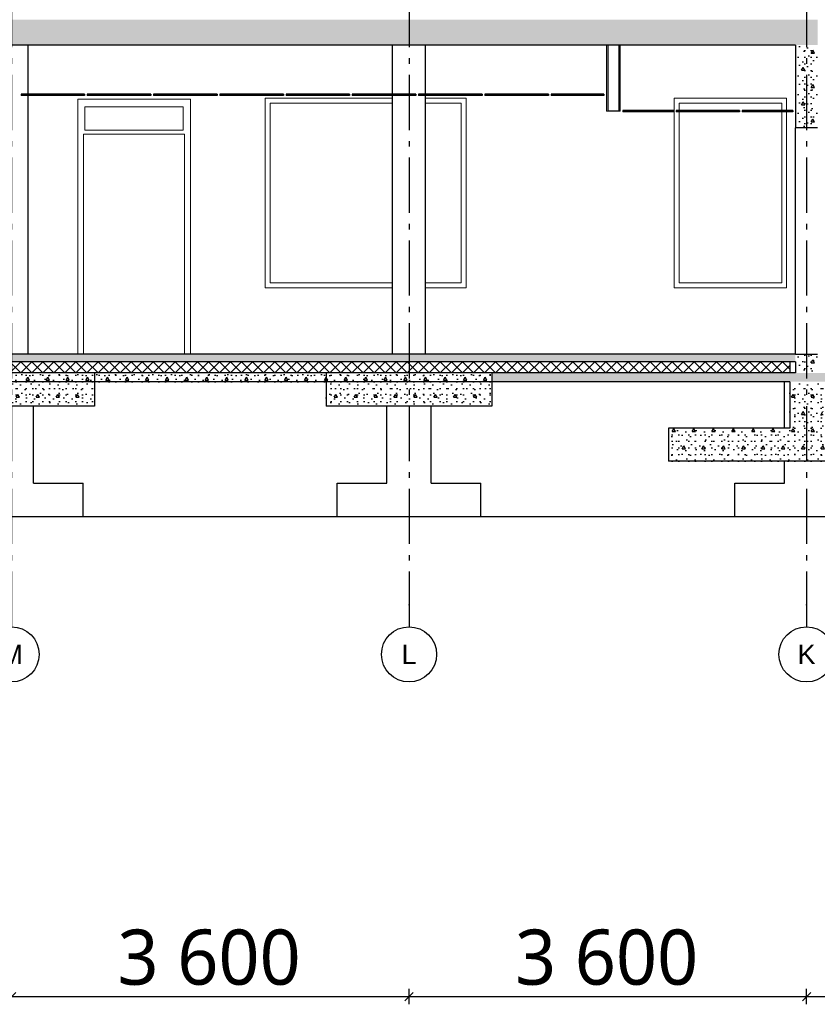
# Model space of a CAD drawing. Header units: millimetres. Extents: x -8544 to 51179, y -2070 to 39312.
# Tile 50 of 165: x 4891 to 12114, y -2070 to 6850. Entities that reach past the tile are written whole.
import ezdxf
from ezdxf.enums import TextEntityAlignment as Align

# ---------------------------------------------------------------- set-up
doc = ezdxf.new("R2010")
doc.units = ezdxf.units.MM
doc.header["$LTSCALE"] = 0.5
doc.header["$MEASUREMENT"] = 0
doc.linetypes.add('Akselinje', pattern=[1500, 1000, -200, 100, -200])
doc.linetypes.add('PLINE', pattern=[0])
for name, color, linetype in [('0(Nye konstruksjoner)', 7, 'Continuous'), ('216- Direkte fundamentering', 7, 'Continuous'), ('216- Direkte fundamentering (Skravur)', 7, 'Continuous'), ('222- Søyler', 7, 'Continuous'), ('2411 Bærende innervegger betong', 7, 'Continuous'), ('2411 Bærende innervegger betong (Skravur)', 7, 'Continuous'), ('245- Skjørt (Skravur)(Nye konstruksjoner)', 7, 'Continuous'), ('245- Skjørt(Nye konstruksjoner)', 7, 'Continuous'), ('251- Frittbærende dekker', 7, 'Continuous'), ('251- Frittbærende dekker (Skravur)', 7, 'Continuous'), ('252- Gulv på grunn_ bunnplate', 7, 'Continuous'), ('252- Gulv på grunn_ bunnplate (Skravur)', 7, 'Continuous'), ('257- Systemhimlinger (Skravur)(Nye konstruksjoner)', 7, 'Continuous'), ('257- Systemhimlinger(Nye konstruksjoner)', 7, 'Continuous'), ('82-- Modullinjer', 7, 'Continuous'), ('842-M___1_50 Målsetting bygning', 7, 'Continuous')]:
    doc.layers.add(name, color=color, linetype=linetype)
doc.layers.add('236- Innvendig kledning og overflate(Nye konstruksjoner)', color=7, linetype='Continuous', lineweight=0)
doc.layers.add('244- Vinduer_ dører_ foldevegger(Nye konstruksjoner)', color=7, linetype='Continuous', lineweight=0)
doc.styles.add('GENERATED_STYLE_1', font='arial.ttf')
doc.styles.add('GENERATED_STYLE_2', font='YuGothR.ttc')
doc.dimstyles.new('GENERATED_STYLE__1', dxfattribs={"dimtxt": 500, "dimasz": 71.25, "dimexe": 0.18, "dimexo": 0.0625, "dimgap": 0, "dimtad": 1, "dimtih": 1, "dimtoh": 1, "dimdec": 0, "dimzin": 0, "dimdsep": 46, "dimtxsty": 'GENERATED_STYLE_2', "dimblk": 'ARROWHEAD_6', "dimblk1": 'ARROWHEAD_6', "dimblk2": 'ARROWHEAD_6', "dimcen": 0.09, "dimclrd": 256, "dimclre": 256, "dimclrt": 256, "dimadec": 1, "dimazin": 0, "dimtfac": 1, "dimtdec": 4, "dimtmove": 0, "dimatfit": 3, "dimfxl": 1, "dimtolj": 1, "dimtzin": 0, "dimarcsym": 0})
pattern_1 = [(0, (0, 0), (0, 311.769), [30, -150]), (0, (90, 155.9), (0, 311.769), [30, -150]), (60, (0, 0), (-270, 155.8846), [30, -150]), (60, (180, 0), (-270, 155.8846), [30, -150]), (120, (30, 0), (270, 155.8846), [30, -150]), (120, (210, 0), (270, 155.8846), [30, -150]), (0, (0, 30), (0, 60), [0, -60, 0, -90]), (45, (30, 30), (-42.42641, 42.42641), [0, -45, 0, -75])]
pattern_2 = [(0, (0, 0), (0, 43.30127), [0, -25]), (0, (12.5, 21.65), (0, 43.30127), [0, -25])]
pattern_3 = [(270, (0, 0), (86.60254, 0), [0, -50]), (270, (43.3, -25), (86.60254, 0), [0, -50])]

# ---------------------------------------------------------------- blocks, each defined once
blk = doc.blocks.new('*X76')
at = {"layer": '252- Gulv på grunn_ bunnplate (Skravur)', "linetype": 'PLINE'}
for p, q in [((4800, 3650), (4900, 3750)), ((4900, 3650), (4800, 3750)), ((4900, 3650), (5000, 3750)), ((5000, 3650), (4900, 3750)), ((5000, 3650), (5100, 3750)), ((5100, 3650), (5000, 3750)), ((5100, 3650), (5200, 3750)), ((5200, 3650), (5100, 3750)), ((5200, 3650), (5300, 3750)), ((5300, 3650), (5200, 3750)), ((5300, 3650), (5400, 3750)), ((5400, 3650), (5300, 3750)), ((5400, 3650), (5500, 3750)), ((5500, 3650), (5400, 3750)), ((5500, 3650), (5600, 3750)), ((5600, 3650), (5500, 3750)), ((5600, 3650), (5700, 3750)), ((5700, 3650), (5600, 3750)), ((5700, 3650), (5800, 3750)), ((5800, 3650), (5700, 3750)), ((5800, 3650), (5900, 3750)), ((5900, 3650), (5800, 3750)), ((5900, 3650), (6000, 3750)), ((6000, 3650), (5900, 3750)), ((6000, 3650), (6100, 3750)), ((6100, 3650), (6000, 3750)), ((6100, 3650), (6200, 3750)), ((6200, 3650), (6100, 3750)), ((6200, 3650), (6300, 3750)), ((6300, 3650), (6200, 3750)), ((6300, 3650), (6400, 3750)), ((6400, 3650), (6300, 3750)), ((6400, 3650), (6500, 3750)), ((6500, 3650), (6400, 3750)), ((6500, 3650), (6600, 3750)), ((6600, 3650), (6500, 3750)), ((6600, 3650), (6700, 3750)), ((6700, 3650), (6600, 3750)), ((6700, 3650), (6800, 3750)), ((6800, 3650), (6700, 3750)), ((6800, 3650), (6900, 3750)), ((6900, 3650), (6800, 3750)), ((6900, 3650), (7000, 3750)), ((7000, 3650), (6900, 3750)), ((7000, 3650), (7100, 3750)), ((7100, 3650), (7000, 3750)), ((7100, 3650), (7200, 3750)), ((7200, 3650), (7100, 3750)), ((7200, 3650), (7300, 3750)), ((7300, 3650), (7200, 3750)), ((7300, 3650), (7400, 3750)), ((7400, 3650), (7300, 3750)), ((7400, 3650), (7500, 3750)), ((7500, 3650), (7400, 3750)), ((7500, 3650), (7600, 3750)), ((7600, 3650), (7500, 3750)), ((7600, 3650), (7700, 3750)), ((7700, 3650), (7600, 3750)), ((7700, 3650), (7800, 3750)), ((7800, 3650), (7700, 3750)), ((7800, 3650), (7900, 3750)), ((7900, 3650), (7800, 3750)), ((7900, 3650), (8000, 3750)), ((8000, 3650), (7900, 3750)), ((8000, 3650), (8100, 3750)), ((8100, 3650), (8000, 3750)), ((8100, 3650), (8200, 3750)), ((8200, 3650), (8100, 3750)), ((8200, 3650), (8300, 3750)), ((8300, 3650), (8200, 3750)), ((8300, 3650), (8400, 3750)), ((8400, 3650), (8300, 3750)), ((8400, 3650), (8500, 3750)), ((8500, 3650), (8400, 3750)), ((8500, 3650), (8600, 3750)), ((8600, 3650), (8500, 3750)), ((8600, 3650), (8700, 3750)), ((8700, 3650), (8600, 3750)), ((8700, 3650), (8800, 3750)), ((8800, 3650), (8700, 3750)), ((8800, 3650), (8900, 3750)), ((8900, 3650), (8800, 3750)), ((8900, 3650), (9000, 3750)), ((9000, 3650), (8900, 3750)), ((9000, 3650), (9100, 3750)), ((9100, 3650), (9000, 3750)), ((9100, 3650), (9200, 3750)), ((9200, 3650), (9100, 3750)), ((9200, 3650), (9300, 3750)), ((9300, 3650), (9200, 3750)), ((9300, 3650), (9400, 3750)), ((9400, 3650), (9300, 3750)), ((9400, 3650), (9500, 3750)), ((9500, 3650), (9400, 3750)), ((9500, 3650), (9600, 3750)), ((9600, 3650), (9500, 3750)), ((9600, 3650), (9700, 3750)), ((9700, 3650), (9600, 3750)), ((9700, 3650), (9800, 3750)), ((9800, 3650), (9700, 3750)), ((9800, 3650), (9900, 3750)), ((9900, 3650), (9800, 3750)), ((9900, 3650), (10000, 3750)), ((10000, 3650), (9900, 3750)), ((10000, 3650), (10100, 3750)), ((10100, 3650), (10000, 3750)), ((10100, 3650), (10200, 3750)), ((10200, 3650), (10100, 3750)), ((10200, 3650), (10300, 3750)), ((10300, 3650), (10200, 3750)), ((10300, 3650), (10400, 3750)), ((10400, 3650), (10300, 3750)), ((10400, 3650), (10500, 3750)), ((10500, 3650), (10400, 3750)), ((10500, 3650), (10600, 3750)), ((10600, 3650), (10500, 3750)), ((10600, 3650), (10700, 3750)), ((10700, 3650), (10600, 3750)), ((10700, 3650), (10800, 3750)), ((10800, 3650), (10700, 3750)), ((10800, 3650), (10900, 3750)), ((10900, 3650), (10800, 3750)), ((10900, 3650), (11000, 3750)), ((11000, 3650), (10900, 3750)), ((11000, 3650), (11100, 3750)), ((11100, 3650), (11000, 3750)), ((11100, 3650), (11200, 3750)), ((11200, 3650), (11100, 3750)), ((11200, 3650), (11300, 3750)), ((11300, 3650), (11200, 3750)), ((11300, 3650), (11400, 3750)), ((11400, 3650), (11300, 3750)), ((11400, 3650), (11500, 3750)), ((11500, 3650), (11400, 3750)), ((11500, 3650), (11600, 3750)), ((11600, 3650), (11500, 3750)), ((11600, 3650), (11700, 3750)), ((11700, 3650), (11600, 3750)), ((11700, 3650), (11800, 3750)), ((11800, 3650), (11700, 3750)), ((11866.9, 3683.1), (11800, 3750)), ((11800, 3650), (11866.9, 3716.9))]:
    blk.add_line(p, q, dxfattribs=at)
blk = doc.blocks.new('Standard grid marker[3]', base_point=(12016.9, 12550))
at = {"layer": '82-- Modullinjer', "linetype": 'Akselinje'}
for p, q in [((12016.9, 12350), (12016.9, 12550)), ((12016.9, 12350), (12016.9, 1550)), ((12016.9, 1550), (12016.9, 1350))]:
    blk.add_line(p, q, dxfattribs=at)
at = {"layer": '82-- Modullinjer', "linetype": 'PLINE'}
for centre in [(12016.9, 12800), (12016.9, 1100)]:
    blk.add_circle(centre, 250, dxfattribs=at)
at = {"layer": '82-- Modullinjer', "linetype": 'Akselinje'}
for p in [(12016.9, 12350), (12016.9, 12350), (12016.9, 1550), (12016.9, 1550)]:
    blk.add_point(p, dxfattribs=at)
at = {"layer": '82-- Modullinjer', "style": 'GENERATED_STYLE_1'}
for tag, p in [('AC_MarkerText_1_0', (12016.9, 12887.5)), ('AC_MarkerText_1_1', (12016.9, 1187.5))]:
    blk.add_attdef(tag, text='', height=175, rotation=360, dxfattribs=at).set_placement(p, align=Align.TOP_CENTER)
blk = doc.blocks.new('Standard grid marker[8]', base_point=(4816.9, 12550))
at = {"layer": '82-- Modullinjer', "linetype": 'Akselinje'}
for p, q in [((4816.9, 12350), (4816.9, 12550)), ((4816.9, 12350), (4816.9, 1550)), ((4816.9, 1550), (4816.9, 1350))]:
    blk.add_line(p, q, dxfattribs=at)
at = {"layer": '82-- Modullinjer', "linetype": 'PLINE'}
for centre in [(4816.9, 12800), (4816.9, 1100)]:
    blk.add_circle(centre, 250, dxfattribs=at)
at = {"layer": '82-- Modullinjer', "linetype": 'Akselinje'}
for p in [(4816.9, 12350), (4816.9, 12350), (4816.9, 1550), (4816.9, 1550)]:
    blk.add_point(p, dxfattribs=at)
at = {"layer": '82-- Modullinjer', "style": 'GENERATED_STYLE_1'}
for tag, p in [('AC_MarkerText_1_0', (4816.9, 12887.5)), ('AC_MarkerText_1_1', (4816.9, 1187.5))]:
    blk.add_attdef(tag, text='', height=175, rotation=360, dxfattribs=at).set_placement(p, align=Align.TOP_CENTER)
blk = doc.blocks.new('Standard grid marker[9]', base_point=(8416.9, 12550))
at = {"layer": '82-- Modullinjer', "linetype": 'Akselinje'}
for p, q in [((8416.9, 12350), (8416.9, 12550)), ((8416.9, 12350), (8416.9, 1550)), ((8416.9, 1550), (8416.9, 1350))]:
    blk.add_line(p, q, dxfattribs=at)
at = {"layer": '82-- Modullinjer', "linetype": 'PLINE'}
for centre in [(8416.9, 12800), (8416.9, 1100)]:
    blk.add_circle(centre, 250, dxfattribs=at)
at = {"layer": '82-- Modullinjer', "linetype": 'Akselinje'}
for p in [(8416.9, 12350), (8416.9, 12350), (8416.9, 1550), (8416.9, 1550)]:
    blk.add_point(p, dxfattribs=at)
at = {"layer": '82-- Modullinjer', "style": 'GENERATED_STYLE_1'}
for tag, p in [('AC_MarkerText_1_0', (8416.9, 12887.5)), ('AC_MarkerText_1_1', (8416.9, 1187.5))]:
    blk.add_attdef(tag, text='', height=175, rotation=360, dxfattribs=at).set_placement(p, align=Align.TOP_CENTER)
blk = doc.blocks.new('*D119')
at = {"layer": '842-M___1_50 Målsetting bygning', "linetype": 'PLINE'}
for p, q in [((4816.9, -2070.3), (4816.9, -1929.7)), ((8416.9, -2070.3), (8416.9, -1929.7)), ((4854.4, -1962.5), (4779.4, -2037.5)), ((4816.9, -2000), (8416.9, -2000)), ((8454.4, -1962.5), (8379.4, -2037.5))]:
    blk.add_line(p, q, dxfattribs=at)
at = {"layer": '842-M___1_50 Målsetting bygning', "insert": (5776.5, -1900), "char_height": 500, "attachment_point": 7, "style": 'GENERATED_STYLE_2'}
blk.add_mtext('\\A1;{\\pql;\\fYu Gothic UI Semilight|b0|i0|c0|p0;\\W1.000000;3\xa0600}', dxfattribs=at)
blk = doc.blocks.new('ARROWHEAD_6')
at = {"linetype": 'Continuous'}
for p, q in [((0, 0), (-1, 0)), ((-0.5, -0.5), (0.5, 0.5))]:
    blk.add_line(p, q, dxfattribs=at)
blk = doc.blocks.new('*D120')
at = {"layer": '842-M___1_50 Målsetting bygning', "linetype": 'PLINE'}
for p, q in [((8416.9, -2070.3), (8416.9, -1929.7)), ((12016.9, -2070.3), (12016.9, -1929.7)), ((8454.4, -1962.5), (8379.4, -2037.5)), ((8416.9, -2000), (12016.9, -2000)), ((12054.4, -1962.5), (11979.4, -2037.5))]:
    blk.add_line(p, q, dxfattribs=at)
at = {"layer": '842-M___1_50 Målsetting bygning', "insert": (9376.5, -1900), "char_height": 500, "attachment_point": 7, "style": 'GENERATED_STYLE_2'}
blk.add_mtext('\\A1;{\\pql;\\fYu Gothic UI Semilight|b0|i0|c0|p0;\\W1.000000;3\xa0600}', dxfattribs=at)
blk = doc.blocks.new('*D121')
at = {"layer": '842-M___1_50 Målsetting bygning', "linetype": 'PLINE'}
for p, q in [((12016.9, -2070.3), (12016.9, -1929.7)), ((15016.9, -2070.3), (15016.9, -1929.7)), ((12054.4, -1962.5), (11979.4, -2037.5)), ((12016.9, -2000), (15016.9, -2000)), ((15054.4, -1962.5), (14979.4, -2037.5))]:
    blk.add_line(p, q, dxfattribs=at)
at = {"layer": '842-M___1_50 Målsetting bygning', "insert": (12676.5, -1900), "char_height": 500, "attachment_point": 7, "style": 'GENERATED_STYLE_2'}
blk.add_mtext('\\A1;{\\pql;\\fYu Gothic UI Semilight|b0|i0|c0|p0;\\W1.000000;3\xa0000}', dxfattribs=at)

msp = doc.modelspace()

# ---------------------------------------------------------------- hatches: boundary and pattern name
at = {"layer": '216- Direkte fundamentering (Skravur)', "linetype": 'Continuous'}
h = msp.add_hatch(dxfattribs=at)
h.set_pattern_fill('Betong_strukturell', color=256, style=0, pattern_type=2)
h.set_pattern_definition(pattern_1)
h.paths.add_polyline_path([(5566.9, 3650), (4066.9, 3650), (4066.9, 3350), (5566.9, 3350)])
h = msp.add_hatch(dxfattribs=at)
h.set_pattern_fill('Betong_strukturell', color=256, style=0, pattern_type=2)
h.set_pattern_definition(pattern_1)
h.paths.add_polyline_path([(7666.9, 3650), (7666.9, 3350), (9166.9, 3350), (9166.9, 3650)])
h = msp.add_hatch(dxfattribs=at)
h.set_pattern_fill('Betong_strukturell', color=256, style=0, pattern_type=2)
h.set_pattern_definition(pattern_1)
h.paths.add_polyline_path([(11866.9, 3570), (11866.9, 3150), (12166.9, 3150), (12166.9, 3570)])
h = msp.add_hatch(dxfattribs=at)
h.set_pattern_fill('Betong_strukturell', color=256, style=0, pattern_type=2)
h.set_pattern_definition(pattern_1)
h.paths.add_polyline_path([(10766.9, 3150), (10766.9, 2850), (14616.9, 2850), (14616.9, 3150)])
at = {"layer": '2411 Bærende innervegger betong (Skravur)', "linetype": 'Continuous'}
h = msp.add_hatch(dxfattribs=at)
h.set_pattern_fill('Betong_strukturell', color=256, style=0, pattern_type=2)
h.set_pattern_definition(pattern_1)
h.paths.add_polyline_path([(12116.9, 6620), (11916.9, 6620), (11916.9, 5870), (12116.9, 5870)])
h = msp.add_hatch(dxfattribs=at)
h.set_pattern_fill('Betong_strukturell', color=256, style=0, pattern_type=2)
h.set_pattern_definition(pattern_1)
h.paths.add_polyline_path([(12116.9, 3650), (12116.9, 3820), (11916.9, 3820), (11916.9, 3650)])
at = {"layer": '245- Skjørt (Skravur)(Nye konstruksjoner)', "linetype": 'Continuous'}
h = msp.add_hatch(dxfattribs=at)
h.set_pattern_fill('Gips', color=256, style=0, pattern_type=2)
h.set_pattern_definition(pattern_3)
h.paths.add_polyline_path([(10216.9, 6620), (10204.4, 6620), (10204.4, 6020), (10216.9, 6020)])
h = msp.add_hatch(dxfattribs=at)
h.set_pattern_fill('Gips', color=256, style=0, pattern_type=2)
h.set_pattern_definition(pattern_3)
h.paths.add_polyline_path([(10329.4, 6620), (10316.9, 6620), (10316.9, 6020), (10329.4, 6020)])
at = {"layer": '251- Frittbærende dekker (Skravur)', "linetype": 'Continuous'}
h = msp.add_hatch(dxfattribs=at)
h.set_pattern_fill('Betong_strukturell', color=256, style=0, pattern_type=2)
h.set_pattern_definition(pattern_1)
h.paths.add_polyline_path([(-4683.1, 6620), (12116.9, 6620), (12116.9, 6850), (-4683.1, 6850)])
at = {"layer": '252- Gulv på grunn_ bunnplate (Skravur)', "linetype": 'Continuous'}
h = msp.add_hatch(dxfattribs=at)
h.set_pattern_fill('Betong_strukturell', color=256, style=0, pattern_type=2)
h.set_pattern_definition(pattern_1)
h.paths.add_polyline_path([(-4673.1, 3750), (11916.9, 3750), (11916.9, 3820), (-4673.1, 3820)])
h = msp.add_hatch(dxfattribs=at)
h.set_pattern_fill('Betong_strukturell', color=256, style=0, pattern_type=2)
h.set_pattern_definition(pattern_1)
h.paths.add_polyline_path([(5566.9, 3650), (5566.9, 3570), (7666.9, 3570), (7666.9, 3650)])
h = msp.add_hatch(dxfattribs=at)
h.set_pattern_fill('Betong_strukturell', color=256, style=0, pattern_type=2)
h.set_pattern_definition(pattern_1)
h.paths.add_polyline_path([(9166.9, 3650), (9166.9, 3570), (25666.9, 3570), (25666.9, 3650)])
at = {"layer": '257- Systemhimlinger (Skravur)(Nye konstruksjoner)', "linetype": 'Continuous'}
h = msp.add_hatch(dxfattribs=at)
h.set_pattern_fill('Prikker_tett', color=256, style=0, pattern_type=2)
h.set_pattern_definition(pattern_2)
h.paths.add_polyline_path([(4902.7, 6164), (5478.7, 6164), (5478.7, 6176), (4902.7, 6176)])
h = msp.add_hatch(dxfattribs=at)
h.set_pattern_fill('Prikker_tett', color=256, style=0, pattern_type=2)
h.set_pattern_definition(pattern_2)
h.paths.add_polyline_path([(5502.7, 6164), (6078.7, 6164), (6078.7, 6176), (5502.7, 6176)])
h = msp.add_hatch(dxfattribs=at)
h.set_pattern_fill('Prikker_tett', color=256, style=0, pattern_type=2)
h.set_pattern_definition(pattern_2)
h.paths.add_polyline_path([(6102.7, 6164), (6678.7, 6164), (6678.7, 6176), (6102.7, 6176)])
h = msp.add_hatch(dxfattribs=at)
h.set_pattern_fill('Prikker_tett', color=256, style=0, pattern_type=2)
h.set_pattern_definition(pattern_2)
h.paths.add_polyline_path([(6702.7, 6164), (7278.7, 6164), (7278.7, 6176), (6702.7, 6176)])
h = msp.add_hatch(dxfattribs=at)
h.set_pattern_fill('Prikker_tett', color=256, style=0, pattern_type=2)
h.set_pattern_definition(pattern_2)
h.paths.add_polyline_path([(7302.7, 6164), (7878.7, 6164), (7878.7, 6176), (7302.7, 6176)])
h = msp.add_hatch(dxfattribs=at)
h.set_pattern_fill('Prikker_tett', color=256, style=0, pattern_type=2)
h.set_pattern_definition(pattern_2)
h.paths.add_polyline_path([(7902.7, 6164), (8478.7, 6164), (8478.7, 6176), (7902.7, 6176)])
h = msp.add_hatch(dxfattribs=at)
h.set_pattern_fill('Prikker_tett', color=256, style=0, pattern_type=2)
h.set_pattern_definition(pattern_2)
h.paths.add_polyline_path([(8502.7, 6164), (9078.7, 6164), (9078.7, 6176), (8502.7, 6176)])
h = msp.add_hatch(dxfattribs=at)
h.set_pattern_fill('Prikker_tett', color=256, style=0, pattern_type=2)
h.set_pattern_definition(pattern_2)
h.paths.add_polyline_path([(9102.7, 6164), (9678.7, 6164), (9678.7, 6176), (9102.7, 6176)])
h = msp.add_hatch(dxfattribs=at)
h.set_pattern_fill('Prikker_tett', color=256, style=0, pattern_type=2)
h.set_pattern_definition(pattern_2)
h.paths.add_polyline_path([(9702.7, 6164), (10180.5, 6164), (10180.5, 6176), (9702.7, 6176)])
h = msp.add_hatch(dxfattribs=at)
h.set_pattern_fill('Prikker_tett', color=256, style=0, pattern_type=2)
h.set_pattern_definition(pattern_2)
h.paths.add_polyline_path([(10353.4, 6014), (10811.2, 6014), (10811.2, 6026), (10353.4, 6026)])
h = msp.add_hatch(dxfattribs=at)
h.set_pattern_fill('Prikker_tett', color=256, style=0, pattern_type=2)
h.set_pattern_definition(pattern_2)
h.paths.add_polyline_path([(10835.2, 6014), (11411.2, 6014), (11411.2, 6026), (10835.2, 6026)])
h = msp.add_hatch(dxfattribs=at)
h.set_pattern_fill('Prikker_tett', color=256, style=0, pattern_type=2)
h.set_pattern_definition(pattern_2)
h.paths.add_polyline_path([(11435.2, 6014), (11892.9, 6014), (11892.9, 6026), (11435.2, 6026)])

# ---------------------------------------------------------------- linework, layer by layer
at = {"layer": '0(Nye konstruksjoner)', "linetype": 'PLINE'}
for p, q in [((11916.9, 3820), (11916.9, 5870)), ((12116.9, 5870), (11916.9, 5870)), ((11916.9, 3820), (12116.9, 3820))]:
    msp.add_line(p, q, dxfattribs=at)
at = {"layer": '216- Direkte fundamentering', "linetype": 'PLINE'}
for p, q in [((5566.9, 3650), (5566.9, 3350)), ((7666.9, 3650), (7666.9, 3350)), ((9166.9, 3650), (9166.9, 3350)), ((11816.9, 3150), (11816.9, 3570)), ((11866.9, 3570), (11866.9, 3150)), ((5566.9, 3350), (4066.9, 3350)), ((5016.9, 2650), (5016.9, 3350)), ((9166.9, 3350), (7666.9, 3350)), ((8216.9, 2650), (8216.9, 3350)), ((8616.9, 2650), (8616.9, 3350)), ((10766.9, 3150), (10766.9, 2850)), ((11866.9, 3150), (10766.9, 3150)), ((14616.9, 2850), (10766.9, 2850)), ((11816.9, 2650), (11816.9, 2850)), ((5016.9, 2650), (5466.9, 2650)), ((5466.9, 2350), (5466.9, 2650)), ((7766.9, 2650), (8216.9, 2650)), ((7766.9, 2350), (7766.9, 2650)), ((8616.9, 2650), (9066.9, 2650)), ((9066.9, 2350), (9066.9, 2650)), ((11366.9, 2650), (11816.9, 2650)), ((11366.9, 2350), (11366.9, 2650)), ((4166.9, 2350), (5466.9, 2350)), ((5466.9, 2350), (7766.9, 2350)), ((7766.9, 2350), (9066.9, 2350)), ((9066.9, 2350), (11366.9, 2350)), ((11366.9, 2350), (12666.9, 2350))]:
    msp.add_line(p, q, dxfattribs=at)
at = {"layer": '222- Søyler', "linetype": 'PLINE'}
for p, q in [((4966.9, 6176), (4966.9, 6620)), ((8266.9, 6176), (8266.9, 6620)), ((8566.9, 6176), (8566.9, 6620)), ((4966.9, 3820), (4966.9, 6164)), ((8266.9, 3820), (8266.9, 6164)), ((8566.9, 3820), (8566.9, 6164))]:
    msp.add_line(p, q, dxfattribs=at)
at = {"layer": '236- Innvendig kledning og overflate(Nye konstruksjoner)', "linetype": 'PLINE'}
for p, q in [((10204.4, 6620), (10204.4, 6020)), ((10329.4, 6620), (10329.4, 6020)), ((10216.9, 6020), (10204.4, 6020)), ((10329.4, 6020), (10316.9, 6020))]:
    msp.add_line(p, q, dxfattribs=at)
at = {"layer": '2411 Bærende innervegger betong', "linetype": 'PLINE'}
for p, q in [((11916.9, 6620), (11916.9, 5870)), ((11916.9, 3750), (11916.9, 3650))]:
    msp.add_line(p, q, dxfattribs=at)
at = {"layer": '244- Vinduer_ dører_ foldevegger(Nye konstruksjoner)', "linetype": 'PLINE'}
for p, q in [((5416.9, 6060), (5416.9, 6130)), ((5416.9, 6130), (6436.9, 6130)), ((6436.9, 6130), (6436.9, 6060)), ((7114.4, 4420), (7114.4, 6140)), ((7114.4, 6140), (8266.9, 6140)), ((7159.4, 6095), (7159.4, 4465)), ((8266.9, 6095), (7159.4, 6095)), ((8566.9, 6140), (8934.4, 6140)), ((8889.4, 6095), (8566.9, 6095)), ((8889.4, 4465), (8889.4, 6095)), ((8934.4, 6140), (8934.4, 4420)), ((10816.9, 6140), (10816.9, 4420)), ((11836.9, 6140), (10816.9, 6140)), ((10861.9, 6026), (10861.9, 6095)), ((10861.9, 6095), (11791.9, 6095)), ((11791.9, 6095), (11791.9, 6026)), ((11836.9, 6026), (11836.9, 6140)), ((5416.9, 3820), (5416.9, 6060)), ((5481.9, 6060), (5481.9, 5850)), ((6371.9, 6060), (5481.9, 6060)), ((6371.9, 5850), (6371.9, 6060)), ((6436.9, 6060), (6436.9, 3820)), ((10861.9, 4465), (10861.9, 6014)), ((11791.9, 6014), (11791.9, 4465)), ((11836.9, 4420), (11836.9, 6014)), ((6383.9, 5812), (5469.9, 5812)), ((5469.9, 5812), (5469.9, 3820)), ((5481.9, 5850), (6371.9, 5850)), ((6383.9, 3820), (6383.9, 5812)), ((7159.4, 4465), (8266.9, 4465)), ((8566.9, 4465), (8889.4, 4465)), ((11791.9, 4465), (10861.9, 4465)), ((8266.9, 4420), (7114.4, 4420)), ((8934.4, 4420), (8566.9, 4420)), ((10816.9, 4420), (11836.9, 4420))]:
    msp.add_line(p, q, dxfattribs=at)
at = {"layer": '245- Skjørt(Nye konstruksjoner)', "linetype": 'PLINE'}
for p, q in [((10216.9, 6620), (10216.9, 6020)), ((10316.9, 6620), (10316.9, 6020)), ((10316.9, 6020), (10216.9, 6020))]:
    msp.add_line(p, q, dxfattribs=at)
at = {"layer": '251- Frittbærende dekker', "linetype": 'PLINE'}
for p, q in [((10204.4, 6620), (-4570.6, 6620)), ((11916.9, 6620), (10329.4, 6620))]:
    msp.add_line(p, q, dxfattribs=at)
at = {"layer": '251- Frittbærende dekker', "linetype": 'PLINE', "flags": 128}
msp.add_lwpolyline([(10329.4, 6620), (10316.9, 6620), (10216.9, 6620), (10204.4, 6620)], dxfattribs=at)
at = {"layer": '252- Gulv på grunn_ bunnplate', "linetype": 'PLINE'}
for p, q in [((11866.9, 3750), (-4673.1, 3750)), ((11916.9, 3820), (-4570.6, 3820)), ((11916.9, 3750), (11866.9, 3750)), ((11866.9, 3750), (11866.9, 3650)), ((11866.9, 3570), (-4683.1, 3570)), ((5566.9, 3650), (4066.9, 3650)), ((7666.9, 3650), (5566.9, 3650)), ((9166.9, 3650), (7666.9, 3650)), ((11866.9, 3650), (9166.9, 3650)), ((11916.9, 3650), (11866.9, 3650))]:
    msp.add_line(p, q, dxfattribs=at)
at = {"layer": '257- Systemhimlinger(Nye konstruksjoner)', "linetype": 'PLINE'}
for p, q in [((4902.7, 6176), (4902.7, 6164)), ((5478.7, 6176), (4902.7, 6176)), ((5478.7, 6164), (4902.7, 6164)), ((5478.7, 6176), (5478.7, 6164)), ((5502.7, 6176), (5502.7, 6164)), ((6078.7, 6176), (5502.7, 6176)), ((6078.7, 6164), (5502.7, 6164)), ((6078.7, 6176), (6078.7, 6164)), ((6102.7, 6176), (6102.7, 6164)), ((6678.7, 6176), (6102.7, 6176)), ((6678.7, 6164), (6102.7, 6164)), ((6678.7, 6176), (6678.7, 6164)), ((6702.7, 6176), (6702.7, 6164)), ((7278.7, 6176), (6702.7, 6176)), ((7278.7, 6164), (6702.7, 6164)), ((7278.7, 6176), (7278.7, 6164)), ((7302.7, 6176), (7302.7, 6164)), ((7878.7, 6176), (7302.7, 6176)), ((7878.7, 6164), (7302.7, 6164)), ((7878.7, 6176), (7878.7, 6164)), ((7902.7, 6176), (7902.7, 6164)), ((8478.7, 6176), (7902.7, 6176)), ((8478.7, 6164), (7902.7, 6164)), ((8478.7, 6176), (8478.7, 6164)), ((8502.7, 6176), (8502.7, 6164)), ((9078.7, 6176), (8502.7, 6176)), ((9078.7, 6164), (8502.7, 6164)), ((9078.7, 6176), (9078.7, 6164)), ((9102.7, 6176), (9102.7, 6164)), ((9678.7, 6176), (9102.7, 6176)), ((9678.7, 6164), (9102.7, 6164)), ((9678.7, 6176), (9678.7, 6164)), ((9702.7, 6176), (9702.7, 6164)), ((10180.5, 6176), (9702.7, 6176)), ((10180.5, 6164), (9702.7, 6164)), ((10180.5, 6176), (10180.5, 6164)), ((10353.4, 6026), (10353.4, 6014)), ((10811.2, 6026), (10353.4, 6026)), ((10811.2, 6014), (10353.4, 6014)), ((10811.2, 6026), (10811.2, 6014)), ((10835.2, 6026), (10835.2, 6014)), ((11411.2, 6026), (10835.2, 6026)), ((11411.2, 6014), (10835.2, 6014)), ((11411.2, 6026), (11411.2, 6014)), ((11435.2, 6026), (11435.2, 6014)), ((11892.9, 6026), (11435.2, 6026)), ((11892.9, 6014), (11435.2, 6014)), ((11892.9, 6026), (11892.9, 6014))]:
    msp.add_line(p, q, dxfattribs=at)

# ---------------------------------------------------------------- block references
at = {"layer": '252- Gulv på grunn_ bunnplate'}
msp.add_blockref('*X76', (0, 0), dxfattribs=at)
at = {"layer": '82-- Modullinjer', "linetype": 'PLINE'}
ref = msp.add_blockref('Standard grid marker[8]', (4816.9, 12550), dxfattribs=at)
ref.add_attrib('AC_MarkerText_1', 'M', dxfattribs={"color": 7, "height": 175, "rotation": 360, "style": 'GENERATED_STYLE_1'}).set_placement((4816.9, 12887.5), align=Align.TOP_CENTER)
ref.add_attrib('AC_MarkerText_1_1', 'M', dxfattribs={"color": 7, "height": 175, "rotation": 360, "style": 'GENERATED_STYLE_1'}).set_placement((4816.9, 1187.5), align=Align.TOP_CENTER)
ref = msp.add_blockref('Standard grid marker[9]', (8416.9, 12550), dxfattribs=at)
ref.add_attrib('AC_MarkerText_1', 'L', dxfattribs={"color": 7, "height": 175, "rotation": 360, "style": 'GENERATED_STYLE_1'}).set_placement((8416.9, 12887.5), align=Align.TOP_CENTER)
ref.add_attrib('AC_MarkerText_1_1', 'L', dxfattribs={"color": 7, "height": 175, "rotation": 360, "style": 'GENERATED_STYLE_1'}).set_placement((8416.9, 1187.5), align=Align.TOP_CENTER)
ref = msp.add_blockref('Standard grid marker[3]', (12016.9, 12550), dxfattribs=at)
ref.add_attrib('AC_MarkerText_1', 'K', dxfattribs={"color": 7, "height": 175, "rotation": 360, "style": 'GENERATED_STYLE_1'}).set_placement((12016.9, 12887.5), align=Align.TOP_CENTER)
ref.add_attrib('AC_MarkerText_1_1', 'K', dxfattribs={"color": 7, "height": 175, "rotation": 360, "style": 'GENERATED_STYLE_1'}).set_placement((12016.9, 1187.5), align=Align.TOP_CENTER)

# ---------------------------------------------------------------- dimensions: what is measured, and where the dimension line sits
at = {"layer": '842-M___1_50 Målsetting bygning', "linetype": 'Continuous'}
for base, p1, p2, picture, middle in [((8416.9, -2000), (4816.9, -2000), (8416.9, -2000), '*D119', (6634.2, -1650)), ((12016.9, -2000), (8416.9, -2000), (12016.9, -2000), '*D120', (10234.2, -1650)), ((15016.9, -2000), (12016.9, -2000), (15016.9, -2000), '*D121', (13534.2, -1650))]:
    dim = msp.add_linear_dim(base=base, p1=p1, p2=p2, dimstyle='GENERATED_STYLE__1', dxfattribs=at)
    dim.commit()
    dim.dimension.update_dxf_attribs({"geometry": picture, "text_midpoint": middle, "dimtype": 160})

doc.saveas('drawing.dxf')
